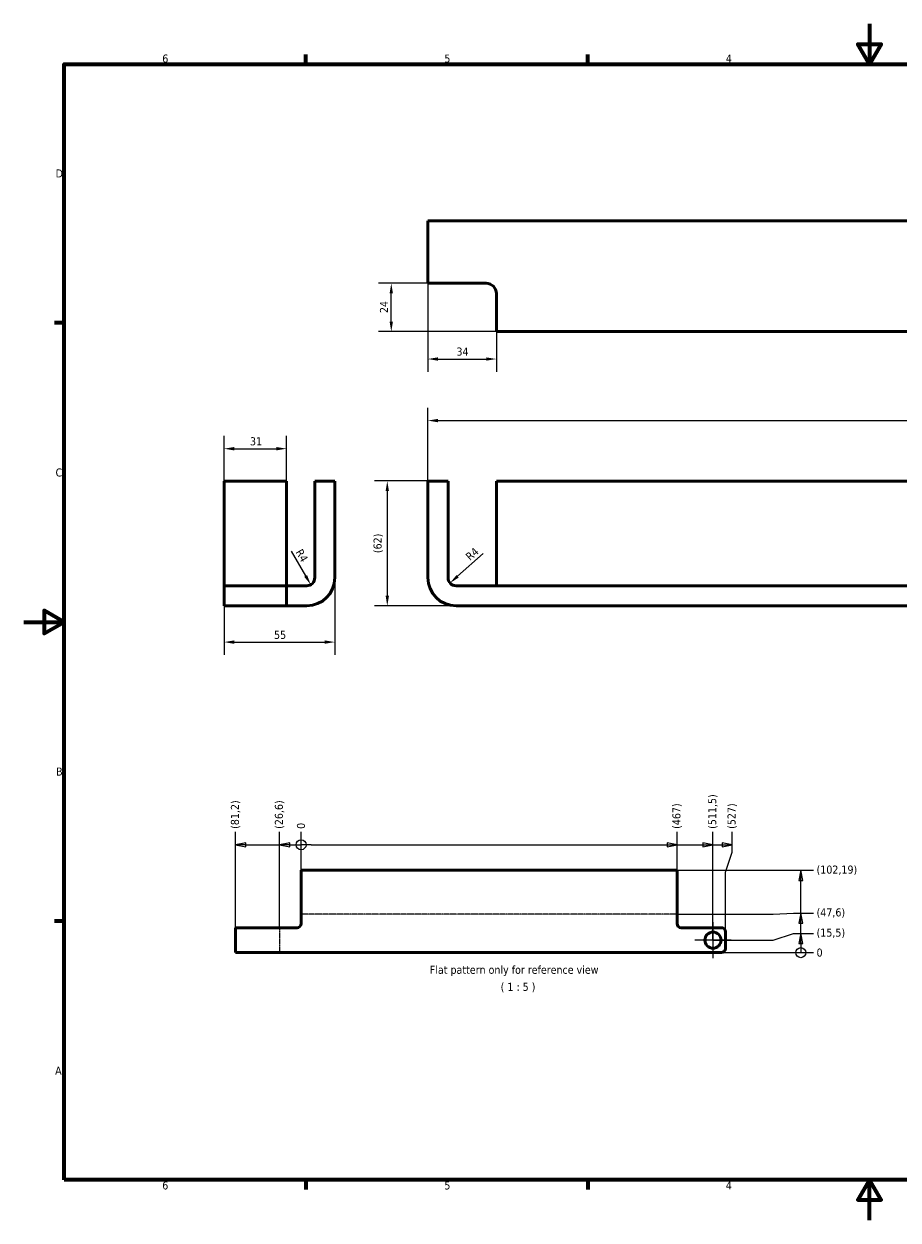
# Model space of a CAD drawing. Header units: millimetres. Extents: x 0 to 840, y 0 to 594.
# Tile 1 of 2: x 0 to 434, y 0 to 594. Entities that reach past the tile are written whole.
import ezdxf

# ---------------------------------------------------------------- set-up
doc = ezdxf.new("R2010")
doc.units = ezdxf.units.MM
doc.header["$LTSCALE"] = 2
doc.linetypes.add('CHAIN', pattern=[0.3543, 0.2362, -0.0295, 0.0591, -0.0295])
for name, color, linetype, lineweight in [('Bend Centerline (ISO)', 7, 'CHAIN', 25), ('Border (ISO)', 7, 'Continuous', 70), ('Center Mark (ISO)', 7, 'Continuous', 25), ('Dimension (ISO)', 7, 'Continuous', 25), ('Symbol (ISO)', 7, 'Continuous', 25), ('Visible (ISO)', 7, 'Continuous', 50)]:
    doc.layers.add(name, color=color, linetype=linetype, lineweight=lineweight)
doc.styles.add('Label Text (ISO)', font='tahoma.ttf')
doc.styles.add('Note Text (ISO)', font='tahoma.ttf')
doc.dimstyles.new('Default (ISO)', dxfattribs={"dimscale": 2, "dimtxt": 2, "dimasz": 2.5, "dimexe": 3.175, "dimexo": 0, "dimgap": 0.762, "dimtad": 1, "dimrnd": 1e-08, "dimtxsty": 'Note Text (ISO)', "dimcen": 0.09, "dimdle": 10, "dimclrd": 256, "dimclre": 256, "dimclrt": 256, "dimazin": 2, "dimtfac": 1, "dimtmove": 0, "dimatfit": 3, "dimfxl": 1, "dimtolj": 1, "dimtzin": 0, "dimlwd": -1, "dimlwe": -1, "dimarcsym": 0})

# ---------------------------------------------------------------- blocks, each defined once
blk = doc.blocks.new('Borders Default Border')
at = {"layer": 'Border (ISO)'}
for p, q in [((70, 287), (70, 289.4)), ((140, 287), (140, 289.4)), ((10, 222.75), (7.6, 222.75)), ((10, 74.25), (7.6, 74.25)), ((70, 10), (70, 7.6)), ((140, 10), (140, 7.6))]:
    blk.add_line(p, q, dxfattribs=at)
at = {"layer": 'Border (ISO)', "flags": 128}
for points in [[(210, 297), (210, 287), (207.11, 292), (212.89, 292), (210, 287)], [(10, 10), (10, 287), (410, 287), (410, 10), (10, 10)], [(0, 148.5), (10, 148.5), (5, 151.39), (5, 145.61), (10, 148.5)], [(210, 0), (210, 10), (207.11, 5), (212.89, 5), (210, 10)]]:
    blk.add_lwpolyline(points, dxfattribs=at)
at = {"layer": 'Border (ISO)', "char_height": 2, "attachment_point": 7, "style": 'Label Text (ISO)'}
for s, insert in [('6', (34.36, 287.36)), ('5', (104.41, 287.36)), ('4', (174.3, 287.4)), ('D', (7.87, 258.87)), ('C', (7.86, 184.59)), ('B', (7.99, 110.37)), ('A', (7.75, 36.12)), ('6', (34.36, 7.56)), ('5', (104.41, 7.56)), ('4', (174.3, 7.6))]:
    blk.add_mtext(s, dxfattribs=dict(at, insert=insert))
blk = doc.blocks.new('*D6')
at = {"layer": 'Defpoints', "color": 0, "transparency": 16777216}
for p in [(761.64, 397.02), (200.64, 367.02), (761.64, 315.02)]:
    blk.add_point(p, dxfattribs=at)
at = {"layer": 'Dimension (ISO)', "transparency": 16777216}
for p, q in [((200.64, 367.02), (200.64, 403.37)), ((761.64, 315.02), (761.64, 403.37)), ((205.64, 397.02), (756.64, 397.02))]:
    blk.add_line(p, q, dxfattribs=at)
for points in [[(205.64, 397.85), (205.64, 396.18), (200.64, 397.02)], [(756.64, 397.85), (756.64, 396.18), (761.64, 397.02)]]:
    blk.add_solid(points, dxfattribs=at)
at = {"layer": 'Dimension (ISO)', "transparency": 16777216, "insert": (477.02, 402.7), "char_height": 4, "attachment_point": 1, "style": 'Note Text (ISO)'}
blk.add_mtext('\\A1;561', dxfattribs=at)
blk = doc.blocks.new('*D7')
at = {"layer": 'Defpoints', "color": 0, "transparency": 16777216}
for p in [(200.64, 367.02), (180.47, 305.02), (214.64, 305.02)]:
    blk.add_point(p, dxfattribs=at)
at = {"layer": 'Dimension (ISO)', "transparency": 16777216}
for p, q in [((200.64, 367.02), (174.12, 367.02)), ((180.47, 362.02), (180.47, 310.02)), ((214.64, 305.02), (174.12, 305.02))]:
    blk.add_line(p, q, dxfattribs=at)
for points in [[(179.64, 362.02), (181.31, 362.02), (180.47, 367.02)], [(179.64, 310.02), (181.31, 310.02), (180.47, 305.02)]]:
    blk.add_solid(points, dxfattribs=at)
at = {"layer": 'Dimension (ISO)', "transparency": 16777216, "insert": (173.66, 331.2), "char_height": 4, "attachment_point": 1, "rotation": 90, "style": 'Note Text (ISO)'}
blk.add_mtext('\\A1;(62)', dxfattribs=at)
blk = doc.blocks.new('*D8')
at = {"layer": 'Defpoints', "color": 0, "transparency": 16777216}
for p in [(140.43, 319.02), (142.46, 315.57)]:
    blk.add_point(p, dxfattribs=at)
at = {"layer": 'Dimension (ISO)', "transparency": 16777216}
blk.add_line((132.67, 332.25), (139.93, 319.88), dxfattribs=at)
blk.add_solid([(140.65, 320.3), (139.21, 319.46), (142.46, 315.57)], dxfattribs=at)
at = {"layer": 'Dimension (ISO)', "transparency": 16777216, "insert": (138.21, 333.73), "char_height": 4, "attachment_point": 1, "rotation": 300.39463, "style": 'Note Text (ISO)'}
blk.add_mtext('\\A1;R4', dxfattribs=at)
blk = doc.blocks.new('*D14')
at = {"layer": 'Defpoints', "color": 0, "transparency": 16777216}
for p in [(200.64, 465.19), (234.64, 441.19), (234.64, 427.59)]:
    blk.add_point(p, dxfattribs=at)
at = {"layer": 'Dimension (ISO)', "transparency": 16777216}
for p, q in [((200.64, 465.19), (200.64, 421.24)), ((234.64, 441.19), (234.64, 421.24)), ((205.64, 427.59), (229.64, 427.59))]:
    blk.add_line(p, q, dxfattribs=at)
for points in [[(205.64, 428.42), (205.64, 426.76), (200.64, 427.59)], [(229.64, 428.42), (229.64, 426.76), (234.64, 427.59)]]:
    blk.add_solid(points, dxfattribs=at)
at = {"layer": 'Dimension (ISO)', "transparency": 16777216, "insert": (214.83, 433.28), "char_height": 4, "attachment_point": 1, "style": 'Note Text (ISO)'}
blk.add_mtext('\\A1;34', dxfattribs=at)
blk = doc.blocks.new('*D15')
at = {"layer": 'Defpoints', "color": 0, "transparency": 16777216}
for p in [(182.45, 465.19), (214.64, 465.19), (234.64, 441.19)]:
    blk.add_point(p, dxfattribs=at)
at = {"layer": 'Dimension (ISO)', "transparency": 16777216}
for p, q in [((214.64, 465.19), (176.1, 465.19)), ((182.45, 446.19), (182.45, 460.19)), ((234.64, 441.19), (176.1, 441.19))]:
    blk.add_line(p, q, dxfattribs=at)
for points in [[(181.62, 460.19), (183.28, 460.19), (182.45, 465.19)], [(181.62, 446.19), (183.28, 446.19), (182.45, 441.19)]]:
    blk.add_solid(points, dxfattribs=at)
at = {"layer": 'Dimension (ISO)', "transparency": 16777216, "insert": (176.84, 450.4), "char_height": 4, "attachment_point": 1, "rotation": 90, "style": 'Note Text (ISO)'}
blk.add_mtext('\\A1;24', dxfattribs=at)
blk = doc.blocks.new('*D16')
at = {"layer": 'Defpoints', "color": 0, "transparency": 16777216}
for p in [(99.43, 319.02), (154.43, 319.02), (154.43, 287.02)]:
    blk.add_point(p, dxfattribs=at)
at = {"layer": 'Dimension (ISO)', "transparency": 16777216}
for p, q in [((99.43, 319.02), (99.43, 280.67)), ((154.43, 319.02), (154.43, 280.67)), ((104.43, 287.02), (149.43, 287.02))]:
    blk.add_line(p, q, dxfattribs=at)
for points in [[(104.43, 287.85), (104.43, 286.18), (99.43, 287.02)], [(149.43, 287.85), (149.43, 286.18), (154.43, 287.02)]]:
    blk.add_solid(points, dxfattribs=at)
at = {"layer": 'Dimension (ISO)', "transparency": 16777216, "insert": (124.24, 292.62), "char_height": 4, "attachment_point": 1, "style": 'Note Text (ISO)'}
blk.add_mtext('\\A1;55', dxfattribs=at)
blk = doc.blocks.new('*D17')
at = {"layer": 'Defpoints', "color": 0, "transparency": 16777216}
for p in [(211.65, 316.36), (214.64, 319.02)]:
    blk.add_point(p, dxfattribs=at)
at = {"layer": 'Dimension (ISO)', "transparency": 16777216}
blk.add_line((228.14, 330.99), (215.39, 319.68), dxfattribs=at)
blk.add_solid([(214.83, 320.3), (215.94, 319.06), (211.65, 316.36)], dxfattribs=at)
at = {"layer": 'Dimension (ISO)', "transparency": 16777216, "insert": (218.94, 330.22), "char_height": 4, "attachment_point": 1, "rotation": 41.57162, "style": 'Note Text (ISO)'}
blk.add_mtext('\\A1;R4', dxfattribs=at)
blk = doc.blocks.new('*D18')
at = {"layer": 'Defpoints', "color": 0, "transparency": 16777216}
for p in [(137.63, 192.73), (137.63, 173.68), (137.63, 173.68)]:
    blk.add_point(p, dxfattribs=at)
at = {"layer": 'Dimension (ISO)', "transparency": 16777216}
blk.add_line((137.63, 173.68), (137.63, 192.73), dxfattribs=at)
at = {"layer": 'Dimension (ISO)', "transparency": 16777216, "insert": (137.63, 194.26), "char_height": 4, "attachment_point": 4, "rotation": 90, "style": 'Note Text (ISO)'}
blk.add_mtext('\\A1;0', dxfattribs=at)
blk = doc.blocks.new('*D19')
at = {"layer": 'Defpoints', "color": 0, "transparency": 16777216}
for p in [(127, 192.73), (137.63, 173.68), (127, 145.21)]:
    blk.add_point(p, dxfattribs=at)
at = {"layer": 'Dimension (ISO)', "transparency": 16777216}
blk.add_line((127, 145.21), (127, 192.73), dxfattribs=at)
at = {"layer": 'Dimension (ISO)', "transparency": 16777216, "insert": (127, 194.26), "char_height": 4, "attachment_point": 4, "rotation": 90, "style": 'Note Text (ISO)'}
blk.add_mtext('\\A1;(26,6)', dxfattribs=at)
blk = doc.blocks.new('*D20')
at = {"layer": 'Defpoints', "color": 0, "transparency": 16777216}
for p in [(105.16, 192.73), (137.63, 173.68), (105.16, 145.21)]:
    blk.add_point(p, dxfattribs=at)
at = {"layer": 'Dimension (ISO)', "transparency": 16777216}
blk.add_line((105.16, 145.21), (105.16, 192.73), dxfattribs=at)
at = {"layer": 'Dimension (ISO)', "transparency": 16777216, "insert": (105.16, 194.26), "char_height": 4, "attachment_point": 4, "rotation": 90, "style": 'Note Text (ISO)'}
blk.add_mtext('\\A1;(81,2)', dxfattribs=at)
blk = doc.blocks.new('*D21')
at = {"layer": 'Defpoints', "color": 0, "transparency": 16777216}
for p in [(324.43, 192.73), (137.63, 173.68), (324.43, 173.68)]:
    blk.add_point(p, dxfattribs=at)
at = {"layer": 'Dimension (ISO)', "transparency": 16777216}
blk.add_line((324.43, 173.68), (324.43, 192.73), dxfattribs=at)
at = {"layer": 'Dimension (ISO)', "transparency": 16777216, "insert": (324.43, 194.26), "char_height": 4, "attachment_point": 4, "rotation": 90, "style": 'Note Text (ISO)'}
blk.add_mtext('\\A1;(467)', dxfattribs=at)
blk = doc.blocks.new('*D22')
at = {"layer": 'Defpoints', "color": 0, "transparency": 16777216}
for p in [(342.23, 192.73), (137.63, 173.68), (342.23, 139.01)]:
    blk.add_point(p, dxfattribs=at)
at = {"layer": 'Dimension (ISO)', "transparency": 16777216}
blk.add_line((342.23, 139.01), (342.23, 192.73), dxfattribs=at)
at = {"layer": 'Dimension (ISO)', "transparency": 16777216, "insert": (342.23, 194.26), "char_height": 4, "attachment_point": 4, "rotation": 90, "style": 'Note Text (ISO)'}
blk.add_mtext('\\A1;(511,5)', dxfattribs=at)
blk = doc.blocks.new('*D23')
at = {"layer": 'Defpoints', "color": 0, "transparency": 16777216}
for p in [(351.82, 192.73), (137.63, 173.68), (348.43, 134.81)]:
    blk.add_point(p, dxfattribs=at)
at = {"layer": 'Dimension (ISO)', "transparency": 16777216}
for p, q in [((351.82, 182.73), (351.82, 192.73)), ((348.43, 172.73), (351.82, 182.73)), ((348.43, 134.81), (348.43, 172.73))]:
    blk.add_line(p, q, dxfattribs=at)
at = {"layer": 'Dimension (ISO)', "transparency": 16777216, "insert": (351.82, 194.26), "char_height": 4, "attachment_point": 4, "rotation": 90, "style": 'Note Text (ISO)'}
blk.add_mtext('\\A1;(527)', dxfattribs=at)
blk = doc.blocks.new('2dTransSymbol1')
at = {"layer": 'Dimension (ISO)'}
for p, q in [((55.08, 93.69), (52.58, 93.19)), ((55.08, 93.19), (52.58, 93.19)), ((52.58, 93.19), (55.08, 92.69)), ((55.08, 92.69), (55.08, 93.69)), ((55.08, 93.19), (63.5, 93.19)), ((66, 93.69), (63.5, 93.19)), ((66, 93.19), (63.5, 93.19)), ((63.5, 93.19), (66, 92.69)), ((66, 92.69), (66, 93.69)), ((66, 93.19), (68.82, 93.19)), ((71.32, 93.19), (68.82, 93.19)), ((71.32, 93.19), (159.72, 93.19)), ((162.22, 93.19), (159.72, 93.69)), ((159.72, 93.69), (159.72, 92.69)), ((159.72, 93.19), (162.22, 93.19)), ((159.72, 92.69), (162.22, 93.19)), ((162.22, 93.19), (168.62, 93.19)), ((171.12, 93.19), (168.62, 93.69)), ((168.62, 93.69), (168.62, 92.69)), ((168.62, 93.19), (171.12, 93.19)), ((168.62, 92.69), (171.12, 93.19)), ((171.12, 93.19), (173.41, 93.19)), ((175.91, 93.19), (173.41, 93.69)), ((173.41, 93.69), (173.41, 92.69)), ((173.41, 93.19), (175.91, 93.19)), ((173.41, 92.69), (175.91, 93.19))]:
    blk.add_line(p, q, dxfattribs=at)
at = {"layer": 'Dimension (ISO)', "flags": 128}
for points in [[(55.08, 93.69), (52.58, 93.19), (55.08, 92.69), (55.08, 93.69)], [(66, 93.69), (63.5, 93.19), (66, 92.69), (66, 93.69)], [(159.72, 92.69), (162.22, 93.19), (159.72, 93.69), (159.72, 92.69)], [(168.62, 92.69), (171.12, 93.19), (168.62, 93.69), (168.62, 92.69)], [(173.41, 92.69), (175.91, 93.19), (173.41, 93.69), (173.41, 92.69)]]:
    blk.add_lwpolyline(points, dxfattribs=at)
at = {"layer": 'Dimension (ISO)'}
blk.add_circle((68.82, 93.19), 1.25, dxfattribs=at)
for points in [[(55.08, 93.69), (52.58, 93.19), (55.08, 92.69), (55.08, 93.69)], [(66, 93.69), (63.5, 93.19), (66, 92.69), (66, 93.69)], [(159.72, 92.69), (162.22, 93.19), (159.72, 93.69), (159.72, 92.69)], [(168.62, 92.69), (171.12, 93.19), (168.62, 93.69), (168.62, 92.69)], [(173.41, 92.69), (175.91, 93.19), (173.41, 93.69), (173.41, 92.69)]]:
    blk.add_solid(points, dxfattribs=at)
blk = doc.blocks.new('*D25')
at = {"layer": 'Defpoints', "color": 0, "transparency": 16777216}
for p in [(225.8, 132.81), (225.8, 132.81), (392.17, 132.81)]:
    blk.add_point(p, dxfattribs=at)
at = {"layer": 'Dimension (ISO)', "transparency": 16777216}
blk.add_line((225.8, 132.81), (392.17, 132.81), dxfattribs=at)
at = {"layer": 'Dimension (ISO)', "transparency": 16777216, "insert": (393.69, 132.81), "char_height": 4, "attachment_point": 4, "style": 'Note Text (ISO)'}
blk.add_mtext('\\A1;0', dxfattribs=at)
blk = doc.blocks.new('*D26')
at = {"layer": 'Defpoints', "color": 0, "transparency": 16777216}
for p in [(324.43, 151.84), (392.17, 152.43), (225.8, 132.81)]:
    blk.add_point(p, dxfattribs=at)
at = {"layer": 'Dimension (ISO)', "transparency": 16777216}
for p, q in [((324.43, 151.84), (372.17, 151.84)), ((372.17, 151.84), (382.17, 152.43)), ((382.17, 152.43), (392.17, 152.43))]:
    blk.add_line(p, q, dxfattribs=at)
at = {"layer": 'Dimension (ISO)', "transparency": 16777216, "insert": (393.69, 152.43), "char_height": 4, "attachment_point": 4, "style": 'Note Text (ISO)'}
blk.add_mtext('\\A1;(47,6)', dxfattribs=at)
blk = doc.blocks.new('*D27')
at = {"layer": 'Defpoints', "color": 0, "transparency": 16777216}
for p in [(324.43, 173.68), (392.17, 173.68), (225.8, 132.81)]:
    blk.add_point(p, dxfattribs=at)
at = {"layer": 'Dimension (ISO)', "transparency": 16777216}
blk.add_line((324.43, 173.68), (392.17, 173.68), dxfattribs=at)
at = {"layer": 'Dimension (ISO)', "transparency": 16777216, "insert": (393.69, 173.68), "char_height": 4, "attachment_point": 4, "style": 'Note Text (ISO)'}
blk.add_mtext('\\A1;(102,19)', dxfattribs=at)
blk = doc.blocks.new('*D28')
at = {"layer": 'Defpoints', "color": 0, "transparency": 16777216}
for p in [(342.23, 139.01), (392.17, 142.39), (225.8, 132.81)]:
    blk.add_point(p, dxfattribs=at)
at = {"layer": 'Dimension (ISO)', "transparency": 16777216}
for p, q in [((342.23, 139.01), (372.17, 139.01)), ((372.17, 139.01), (382.17, 142.39)), ((382.17, 142.39), (392.17, 142.39))]:
    blk.add_line(p, q, dxfattribs=at)
at = {"layer": 'Dimension (ISO)', "transparency": 16777216, "insert": (393.69, 142.39), "char_height": 4, "attachment_point": 4, "style": 'Note Text (ISO)'}
blk.add_mtext('\\A1;(15,5)', dxfattribs=at)
blk = doc.blocks.new('2dTransSymbol2')
at = {"layer": 'Dimension (ISO)'}
for p, q in [((192.91, 86.84), (192.41, 84.34)), ((192.91, 84.34), (192.91, 86.84)), ((193.41, 84.34), (192.91, 86.84)), ((192.41, 84.34), (193.41, 84.34)), ((192.91, 76.22), (192.91, 84.34)), ((192.91, 76.22), (192.41, 73.72)), ((192.91, 73.72), (192.91, 76.22)), ((193.41, 73.72), (192.91, 76.22)), ((192.41, 73.72), (193.41, 73.72)), ((192.91, 71.2), (192.91, 73.72)), ((192.91, 71.2), (192.41, 68.7)), ((192.41, 68.7), (193.41, 68.7)), ((192.91, 68.7), (192.91, 71.2)), ((193.41, 68.7), (192.91, 71.2)), ((192.91, 68.9), (192.91, 66.4)), ((192.91, 68.7), (192.91, 68.9))]:
    blk.add_line(p, q, dxfattribs=at)
at = {"layer": 'Dimension (ISO)', "flags": 128}
for points in [[(193.41, 84.34), (192.91, 86.84), (192.41, 84.34), (193.41, 84.34)], [(193.41, 73.72), (192.91, 76.22), (192.41, 73.72), (193.41, 73.72)], [(193.41, 68.7), (192.91, 71.2), (192.41, 68.7), (193.41, 68.7)]]:
    blk.add_lwpolyline(points, dxfattribs=at)
at = {"layer": 'Dimension (ISO)'}
blk.add_circle((192.91, 66.4), 1.25, dxfattribs=at)
for points in [[(193.41, 84.34), (192.91, 86.84), (192.41, 84.34), (193.41, 84.34)], [(193.41, 73.72), (192.91, 76.22), (192.41, 73.72), (193.41, 73.72)], [(193.41, 68.7), (192.91, 71.2), (192.41, 68.7), (193.41, 68.7)]]:
    blk.add_solid(points, dxfattribs=at)
blk = doc.blocks.new('*D30')
at = {"layer": 'Defpoints', "color": 0, "transparency": 16777216}
for p in [(130.43, 383.05), (99.43, 367.02), (130.43, 367.02)]:
    blk.add_point(p, dxfattribs=at)
at = {"layer": 'Dimension (ISO)', "transparency": 16777216}
for p, q in [((99.43, 367.02), (99.43, 389.4)), ((130.43, 367.02), (130.43, 389.4)), ((104.43, 383.05), (125.43, 383.05))]:
    blk.add_line(p, q, dxfattribs=at)
for points in [[(104.43, 383.88), (104.43, 382.22), (99.43, 383.05)], [(125.43, 383.88), (125.43, 382.22), (130.43, 383.05)]]:
    blk.add_solid(points, dxfattribs=at)
at = {"layer": 'Dimension (ISO)', "transparency": 16777216, "insert": (112.28, 388.74), "char_height": 4, "attachment_point": 1, "style": 'Note Text (ISO)'}
blk.add_mtext('\\A1;31', dxfattribs=at)

msp = doc.modelspace()

# ---------------------------------------------------------------- linework, layer by layer
at = {"layer": 'Bend Centerline (ISO)'}
for p, q in [((324.4349, 151.844), (137.6349, 151.844)), ((126.996, 145.2051), (126.996, 132.8051))]:
    msp.add_line(p, q, dxfattribs=at)
at = {"layer": 'Center Mark (ISO)', "linetype": 'Continuous'}
for p, q in [((342.2349, 148.0051), (342.2349, 130.0051)), ((351.2349, 139.0051), (333.2349, 139.0051))]:
    msp.add_line(p, q, dxfattribs=at)
at = {"layer": 'Visible (ISO)'}
for p, q in [((200.6383, 465.1903), (200.6383, 496.1903)), ((214.6383, 496.1903), (200.6383, 496.1903)), ((214.6383, 496.1903), (756.6383, 496.1903)), ((200.6383, 465.1903), (214.6383, 465.1903)), ((214.6383, 465.1903), (229.6383, 465.1903)), ((234.6383, 460.1903), (234.6383, 455.1903)), ((234.6383, 441.1903), (234.6383, 455.1903)), ((234.6383, 441.1903), (701.6383, 441.1903)), ((99.4339, 367.0171), (99.4339, 319.0171)), ((130.4339, 367.0171), (99.4339, 367.0171)), ((130.4339, 367.0171), (130.4339, 319.0171)), ((144.4339, 367.0171), (154.4339, 367.0171)), ((144.4339, 319.0171), (144.4339, 367.0171)), ((154.4339, 367.0171), (154.4339, 319.0171)), ((210.6383, 367.0171), (200.6383, 367.0171)), ((200.6383, 367.0171), (200.6383, 319.0171)), ((210.6383, 367.0171), (210.6383, 319.0171)), ((234.6383, 367.0171), (234.6383, 319.0171)), ((234.6383, 367.0171), (701.6383, 367.0171)), ((99.4339, 319.0171), (99.4339, 315.0171)), ((99.4339, 315.0171), (104.4339, 315.0171)), ((99.4339, 315.0171), (99.4339, 305.0171)), ((125.4339, 315.0171), (104.4339, 315.0171)), ((125.4339, 315.0171), (130.4339, 315.0171)), ((130.4339, 319.0171), (130.4339, 315.0171)), ((130.4339, 305.0171), (130.4339, 315.0171)), ((135.4339, 315.0171), (130.4339, 315.0171)), ((135.4339, 315.0171), (140.4339, 315.0171)), ((756.6383, 315.0171), (214.6383, 315.0171)), ((234.6383, 319.0171), (234.6383, 315.0171)), ((104.4339, 305.0171), (99.4339, 305.0171)), ((125.4339, 305.0171), (104.4339, 305.0171)), ((130.4339, 305.0171), (125.4339, 305.0171)), ((130.4339, 305.0171), (135.4339, 305.0171)), ((140.4339, 305.0171), (135.4339, 305.0171)), ((214.6383, 305.0171), (756.6383, 305.0171)), ((137.6349, 173.683), (137.6349, 147.2051)), ((137.6349, 173.683), (324.4349, 173.683)), ((324.4349, 147.2051), (324.4349, 173.683)), ((105.157, 145.2051), (135.6349, 145.2051)), ((105.157, 145.2051), (105.157, 132.8051)), ((346.4349, 145.2051), (326.4349, 145.2051)), ((348.4349, 143.2051), (348.4349, 134.8051)), ((105.157, 132.8051), (346.4349, 132.8051))]:
    msp.add_line(p, q, dxfattribs=at)
msp.add_circle((342.2349, 139.0051), 4, dxfattribs=at)
for centre, radius, start, end in [((229.6383, 460.1903), 5, 0, 90), ((140.4339, 319.0171), 14, 270, 0), ((140.4339, 319.0171), 4, 270, 0), ((214.6383, 319.0171), 14, 180, 270), ((214.6383, 319.0171), 4, 180, 270), ((135.6349, 147.2051), 2, 270, 0), ((326.4349, 147.2051), 2, 180, 270), ((346.4349, 143.2051), 2, 0, 90), ((346.4349, 134.8051), 2, 270, 0)]:
    msp.add_arc(centre, radius, start, end, dxfattribs=at)

# ---------------------------------------------------------------- block references
at = {"xscale": 2, "yscale": 2, "zscale": 2}
msp.add_blockref('Borders Default Border', (0, 0), dxfattribs=at)
at = {"layer": 'Dimension (ISO)', "xscale": 2, "yscale": 2, "zscale": 2}
for name in ['2dTransSymbol1', '2dTransSymbol2']:
    msp.add_blockref(name, (0, 0), dxfattribs=at)

# ---------------------------------------------------------------- texts
at = {"layer": 'Symbol (ISO)', "insert": (201.6055, 126.2986), "char_height": 4, "width": 149.876013, "attachment_point": 1, "style": 'Note Text (ISO)'}
msp.add_mtext('{\\fTahoma|b0|i0;Flat pattern only for reference view}', dxfattribs=at)
at = {"layer": 'Symbol (ISO)', "insert": (236.7704, 113.1092), "char_height": 4, "attachment_point": 7, "style": 'Label Text (ISO)'}
msp.add_mtext('( 1 : 5 )', dxfattribs=at)

# ---------------------------------------------------------------- dimensions: what is measured, and where the dimension line sits
at = {"layer": 'Dimension (ISO)'}
for base, p1, p2, angle, picture, middle in [((182.4491, 465.1903), (234.6383, 441.1903), (214.6383, 465.1903), 270, '*D15', (182.4491, 453.1903)), ((761.6383, 397.0171), (200.6383, 367.0171), (761.6383, 315.0171), 180, '*D6', (481.1383, 397.0171)), ((130.4339, 383.0499), (99.4339, 367.0171), (130.4339, 367.0171), 180, '*D30', (114.9339, 383.0499)), ((154.4339, 287.0171), (99.4339, 319.0171), (154.4339, 319.0171), 180, '*D16', (126.9339, 287.0171))]:
    dim = msp.add_linear_dim(base=base, p1=p1, p2=p2, angle=angle, dimstyle='Default (ISO)', override={"dimgap": 0.762, "dimdec": 2, "dimtol": 0, "dimlim": 0, "dimtp": 0, "dimtm": 0, "dimtdec": 2, "dimtofl": 0, "dimatfit": 1}, dxfattribs=at)
    dim.commit()
    dim.dimension.update_dxf_attribs({"geometry": picture, "text_midpoint": middle, "dimtype": 160})
dim = msp.add_linear_dim(base=(234.6383, 427.5896), p1=(200.6383, 465.1903), p2=(234.6383, 441.1903), dimstyle='Default (ISO)', override={"dimgap": 0.762, "dimdec": 2, "dimtol": 0, "dimlim": 0, "dimtp": 0, "dimtm": 0, "dimtdec": 2, "dimtofl": 0, "dimatfit": 1}, dxfattribs=at)
dim.commit()
dim.dimension.update_dxf_attribs({"geometry": '*D14', "text_midpoint": (217.6383, 427.5896), "dimtype": 160})
dim = msp.add_linear_dim(base=(180.4735, 305.0171), p1=(200.6383, 367.0171), p2=(214.6383, 305.0171), angle=90, text='(<>)', dimstyle='Default (ISO)', override={"dimgap": 0.762, "dimdec": 2, "dimtol": 0, "dimlim": 0, "dimtp": 0, "dimtm": 0, "dimtdec": 2, "dimtofl": 0, "dimatfit": 1}, dxfattribs=at)
dim.commit()
dim.dimension.update_dxf_attribs({"geometry": '*D7', "text_midpoint": (180.4735, 336.0171), "dimtype": 160})
for center, mpoint, picture, middle in [((140.4339, 319.0171), (142.4577, 315.5668), '*D8', (134.9302, 328.3999)), ((214.6383, 319.0171), (211.6457, 316.3629), '*D17', (224.8036, 328.0333))]:
    dim = msp.add_radius_dim(center=center, mpoint=mpoint, dimstyle='Default (ISO)', override={"dimgap": 0.762, "dimdec": 2, "dimcen": 0, "dimtol": 0, "dimlim": 0, "dimtp": 0, "dimtm": 0, "dimtdec": 2, "dimtofl": 0}, dxfattribs=at)
    dim.commit()
    dim.dimension.update_dxf_attribs({"geometry": picture, "text_midpoint": middle, "dimtype": 164})
for feature_location, offset, dtype, origin, override, picture, middle in [((342.2349, 139.0051), (0, 53.7279), 1, (137.6349, 173.683), {"dimgap": 0.762, "dimtad": 0, "dimdec": 2, "dimlfac": 2.5, "dimtol": 0, "dimlim": 0, "dimtp": 0, "dimtm": 0, "dimtdec": 2}, '*D22', (342.2349, 202.9124)), ((105.157, 145.2051), (0, 47.5279), 1, (137.6349, 173.683), {"dimgap": 0.762, "dimtad": 0, "dimdec": 1, "dimlfac": 2.5, "dimtol": 0, "dimlim": 0, "dimtp": 0, "dimtm": 0, "dimtdec": 2}, '*D20', (105.157, 201.4107)), ((126.996, 145.2051), (0, 47.5279), 1, (137.6349, 173.683), {"dimgap": 0.762, "dimtad": 0, "dimdec": 2, "dimlfac": 2.5, "dimtol": 0, "dimlim": 0, "dimtp": 0, "dimtm": 0, "dimtdec": 2}, '*D19', (126.996, 201.4107)), ((324.4349, 173.683), (0, 19.05), 1, (137.6349, 173.683), {"dimgap": 0.762, "dimtad": 0, "dimdec": 2, "dimlfac": 2.5, "dimtol": 0, "dimlim": 0, "dimtp": 0, "dimtm": 0, "dimtdec": 2}, '*D21', (324.4349, 200.578)), ((348.4349, 134.8051), (3.3883, 57.9279), 1, (137.6349, 173.683), {"dimgap": 0.762, "dimtad": 0, "dimdec": 2, "dimlfac": 2.5, "dimtol": 0, "dimlim": 0, "dimtp": 0, "dimtm": 0, "dimtdec": 2}, '*D23', (351.8232, 200.578)), ((324.4349, 173.683), (67.7334, 0), 0, (225.796, 132.8051), {"dimgap": 0.762, "dimtad": 0, "dimdec": 2, "dimlfac": 2.5, "dimtol": 0, "dimlim": 0, "dimtp": 0, "dimtm": 0, "dimtdec": 2}, '*D27', (403.8495, 173.683)), ((324.4349, 151.844), (67.7334, 0.5867), 0, (225.796, 132.8051), {"dimgap": 0.762, "dimtad": 0, "dimdec": 2, "dimlfac": 2.5, "dimtol": 0, "dimlim": 0, "dimtp": 0, "dimtm": 0, "dimtdec": 2}, '*D26', (400.8461, 152.4307)), ((342.2349, 139.0051), (49.9334, 3.3867), 0, (225.796, 132.8051), {"dimgap": 0.762, "dimtad": 0, "dimdec": 2, "dimlfac": 2.5, "dimtol": 0, "dimlim": 0, "dimtp": 0, "dimtm": 0, "dimtdec": 2}, '*D28', (400.8461, 142.3918))]:
    dim = msp.add_ordinate_dim(feature_location=feature_location, offset=offset, dtype=dtype, origin=origin, text='(<>)', dimstyle='Default (ISO)', override=override, dxfattribs=at)
    dim.commit()
    dim.dimension.update_dxf_attribs({"geometry": picture, "text_midpoint": middle})
for feature_location, offset, dtype, origin, picture, middle in [((137.6348998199, 173.682954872), (0, 19.05), 1, (137.6348998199, 173.682954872), '*D18', (137.6348998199, 195.5356654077)), ((225.7959619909, 132.8050792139), (166.372381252, 0), 0, (225.7959619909, 132.8050792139), '*D25', (394.9710537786, 132.8050792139))]:
    dim = msp.add_ordinate_dim(feature_location=feature_location, offset=offset, dtype=dtype, origin=origin, dimstyle='Default (ISO)', override={"dimgap": 0.762, "dimtad": 0, "dimdec": 2, "dimlfac": 2.5, "dimtol": 0, "dimlim": 0, "dimtp": 0, "dimtm": 0, "dimtdec": 2}, dxfattribs=at)
    dim.commit()
    dim.dimension.update_dxf_attribs({"geometry": picture, "text_midpoint": middle})

doc.saveas('drawing.dxf')
